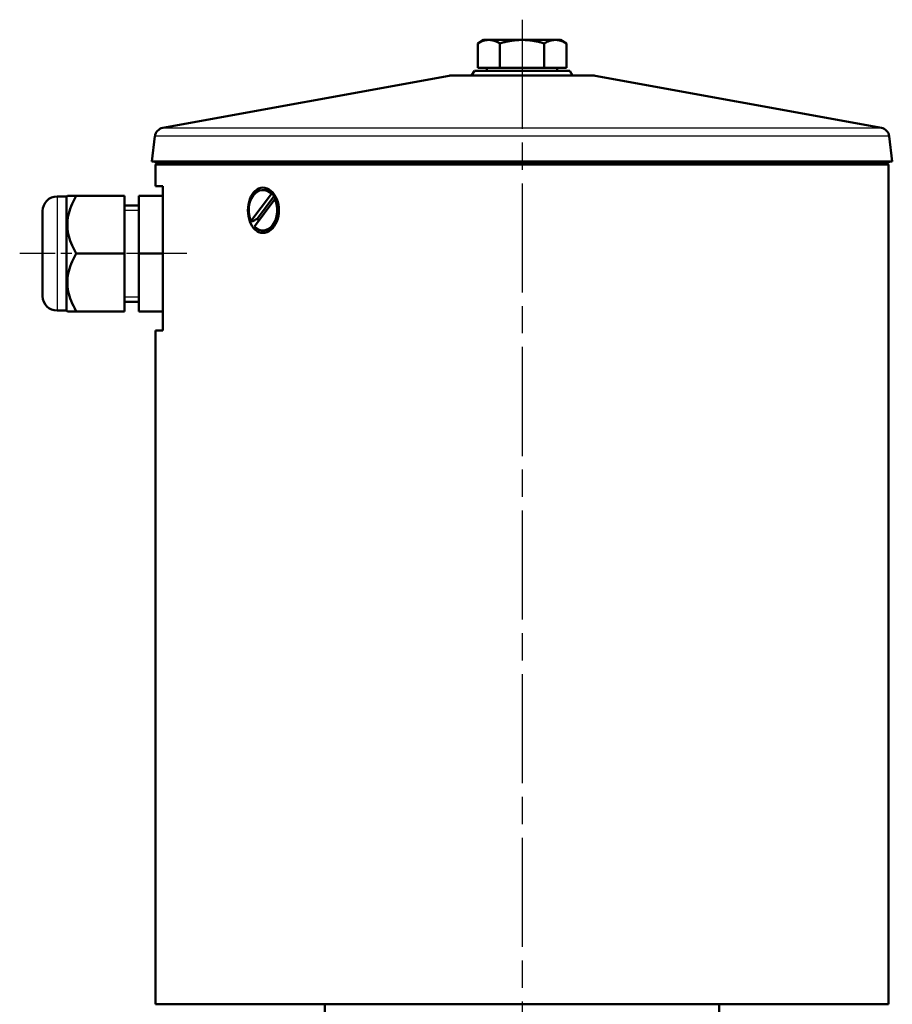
# Model space of a CAD drawing. Header units: millimetres. Extents: x 49 to 738, y 244 to 980.
# Tile 6 of 7: x 181 to 362, y 772 to 977. Entities that reach past the tile are written whole.
import ezdxf

# ---------------------------------------------------------------- set-up
doc = ezdxf.new("R2010")
doc.units = ezdxf.units.MM
doc.header["$LTSCALE"] = 4
doc.linetypes.add('CHAIN', pattern=[0.3543, 0.2362, -0.0295, 0.0591, -0.0295])
for name, color, linetype, lineweight in [('Gewinde(DIN)', 3, 'Continuous', 25), ('Mittellinie(DIN)', 4, 'CHAIN', 25), ('Sichtbare Kanten(DIN)', 7, 'Continuous', 50), ('Sichtbare tangentiale Kanten(DIN)', 3, 'Continuous', 25)]:
    doc.layers.add(name, color=color, linetype=linetype, lineweight=lineweight)

msp = doc.modelspace()

# ---------------------------------------------------------------- linework, layer by layer
at = {"layer": 'Gewinde(DIN)'}
for p, q in [((205.28, 937.14), (202.28, 937.14)), ((202.28, 919.18), (205.28, 919.18))]:
    msp.add_line(p, q, dxfattribs=at)
at = {"layer": 'Mittellinie(DIN)', "linetype": 'CHAIN', "ltscale": 23.990969}
msp.add_line((284.98, 976.76), (284.98, 612.64), dxfattribs=at)
at = {"layer": 'Mittellinie(DIN)', "linetype": 'CHAIN', "ltscale": 9.6583}
msp.add_line((215.28, 928.16), (180.52, 928.16), dxfattribs=at)
at = {"layer": 'Sichtbare Kanten(DIN)'}
for p, q in [((276.98, 972.56), (275.75, 971.85)), ((278.05, 972.56), (276.98, 972.56)), ((284.98, 972.56), (278.05, 972.56)), ((291.91, 972.56), (284.98, 972.56)), ((292.98, 972.56), (291.91, 972.56)), ((292.98, 972.56), (294.22, 971.85)), ((275.75, 966.76), (275.75, 971.85)), ((280.36, 966.76), (280.36, 971.85)), ((289.6, 966.76), (289.6, 971.85)), ((294.22, 966.76), (294.22, 971.85)), ((275.06, 966.16), (274.48, 965.16)), ((275.06, 966.16), (294.91, 966.16)), ((280.36, 966.76), (275.75, 966.76)), ((277.67, 966.76), (277.67, 966.16)), ((289.6, 966.76), (280.36, 966.76)), ((294.22, 966.76), (289.6, 966.76)), ((292.3, 966.76), (292.3, 966.16)), ((294.91, 966.16), (295.48, 965.16)), ((269.81, 965.13), (210.28, 954.28)), ((270.16, 965.16), (299.8, 965.16)), ((300.16, 965.13), (359.69, 954.28)), ((208.65, 952.56), (208, 947.29)), ((361.32, 952.56), (361.96, 947.29)), ((208, 947.29), (361.96, 947.29)), ((209, 947.16), (208, 947.29)), ((209.28, 947.16), (208.78, 946.66)), ((361.18, 946.66), (208.78, 946.66)), ((208.78, 942.16), (208.78, 946.66)), ((209, 947.16), (360.97, 947.16)), ((360.68, 947.16), (361.18, 946.66)), ((360.97, 947.16), (361.96, 947.29)), ((361.18, 772.16), (361.18, 946.66)), ((210.27, 942.16), (208.78, 942.16)), ((210.27, 942.16), (210.27, 912.16)), ((231.1, 941.36), (231.46, 941.36)), ((190.28, 940.02), (188.28, 940.02)), ((190.28, 940.02), (190.43, 940.16)), ((190.28, 940.02), (190.28, 916.31)), ((190.43, 940.16), (192.28, 940.16)), ((202.28, 940.16), (192.28, 940.16)), ((202.28, 928.16), (202.28, 940.16)), ((210.27, 940.16), (205.28, 940.16)), ((205.28, 940.16), (205.28, 928.16)), ((228.61, 934.87), (232.85, 940.56)), ((233.59, 939.46), (229.35, 933.77)), ((233.35, 939.99), (229.95, 935.43)), ((232.85, 940.56), (233.21, 940.56)), ((233.94, 939.46), (233.59, 939.46)), ((205.28, 938.16), (202.28, 938.16)), ((185.28, 919.31), (185.28, 937.02)), ((228.97, 934.87), (228.61, 934.87)), ((231.1, 932.96), (231.46, 932.96)), ((202.28, 928.16), (192.28, 928.16)), ((202.28, 916.16), (202.28, 928.16)), ((210.27, 928.16), (205.28, 928.16)), ((205.28, 928.16), (205.28, 916.16)), ((205.28, 918.16), (202.28, 918.16)), ((190.28, 916.31), (188.28, 916.31)), ((190.28, 916.31), (190.43, 916.16)), ((192.28, 916.16), (190.43, 916.16)), ((202.28, 916.16), (192.28, 916.16)), ((210.27, 916.16), (205.28, 916.16)), ((208.78, 912.16), (210.27, 912.16)), ((208.78, 772.16), (208.78, 912.16)), ((208.78, 772.16), (361.18, 772.16)), ((243.98, 770.16), (243.98, 772.16)), ((325.98, 770.16), (325.98, 772.16))]:
    msp.add_line(p, q, dxfattribs=at)
at = {"layer": 'Sichtbare Kanten(DIN)', "flags": 128}
for points in [[(278.05, 972.56), (277.96, 972.56), (277.87, 972.56), (277.78, 972.55), (277.69, 972.54), (277.59, 972.53), (277.5, 972.52), (277.41, 972.5), (277.32, 972.49), (277.22, 972.47), (277.13, 972.44), (277.04, 972.42), (276.94, 972.39), (276.85, 972.36), (276.75, 972.33), (276.66, 972.29), (276.56, 972.25), (276.46, 972.21), (276.36, 972.17), (276.26, 972.12), (276.16, 972.07), (276.06, 972.02), (275.96, 971.97), (275.85, 971.91), (275.75, 971.85)], [(280.36, 971.85), (280.26, 971.91), (280.15, 971.97), (280.05, 972.02), (279.95, 972.07), (279.85, 972.12), (279.75, 972.17), (279.65, 972.21), (279.55, 972.25), (279.45, 972.29), (279.36, 972.33), (279.26, 972.36), (279.17, 972.39), (279.07, 972.42), (278.98, 972.44), (278.89, 972.47), (278.79, 972.49), (278.7, 972.5), (278.61, 972.52), (278.52, 972.53), (278.42, 972.54), (278.33, 972.55), (278.24, 972.56), (278.15, 972.56), (278.05, 972.56)], [(284.98, 972.56), (284.8, 972.56), (284.61, 972.56), (284.43, 972.55), (284.24, 972.54), (284.06, 972.53), (283.88, 972.52), (283.69, 972.5), (283.51, 972.49), (283.32, 972.47), (283.13, 972.44), (282.95, 972.42), (282.76, 972.39), (282.57, 972.36), (282.38, 972.33), (282.19, 972.29), (281.99, 972.25), (281.8, 972.21), (281.6, 972.17), (281.4, 972.12), (281.2, 972.07), (280.99, 972.02), (280.79, 971.97), (280.58, 971.91), (280.36, 971.85)], [(289.6, 971.85), (289.39, 971.91), (289.18, 971.97), (288.97, 972.02), (288.77, 972.07), (288.57, 972.12), (288.37, 972.17), (288.17, 972.21), (287.97, 972.25), (287.78, 972.29), (287.59, 972.33), (287.4, 972.36), (287.21, 972.39), (287.02, 972.42), (286.83, 972.44), (286.65, 972.47), (286.46, 972.49), (286.28, 972.5), (286.09, 972.52), (285.91, 972.53), (285.72, 972.54), (285.54, 972.55), (285.35, 972.56), (285.17, 972.56), (284.98, 972.56)], [(291.91, 972.56), (291.82, 972.56), (291.73, 972.56), (291.63, 972.55), (291.54, 972.54), (291.45, 972.53), (291.36, 972.52), (291.27, 972.5), (291.17, 972.49), (291.08, 972.47), (290.99, 972.44), (290.89, 972.42), (290.8, 972.39), (290.7, 972.36), (290.61, 972.33), (290.51, 972.29), (290.42, 972.25), (290.32, 972.21), (290.22, 972.17), (290.12, 972.12), (290.02, 972.07), (289.92, 972.02), (289.81, 971.97), (289.71, 971.91), (289.6, 971.85)], [(294.22, 971.85), (294.11, 971.91), (294.01, 971.97), (293.91, 972.02), (293.8, 972.07), (293.7, 972.12), (293.6, 972.17), (293.5, 972.21), (293.41, 972.25), (293.31, 972.29), (293.21, 972.33), (293.12, 972.36), (293.02, 972.39), (292.93, 972.42), (292.84, 972.44), (292.74, 972.47), (292.65, 972.49), (292.56, 972.5), (292.46, 972.52), (292.37, 972.53), (292.28, 972.54), (292.19, 972.55), (292.1, 972.56), (292, 972.56), (291.91, 972.56)], [(231.1, 932.46), (230.69, 932.5), (230.27, 932.63), (229.87, 932.83), (229.49, 933.11), (229.15, 933.46), (228.85, 933.86), (228.6, 934.32), (228.38, 934.83), (228.2, 935.39), (228.07, 935.97), (228, 936.57), (227.97, 937.16), (228, 937.76), (228.07, 938.36), (228.2, 938.94), (228.38, 939.5), (228.6, 940.01), (228.85, 940.47), (229.15, 940.87), (229.49, 941.22), (229.87, 941.5), (230.27, 941.7), (230.69, 941.82), (231.1, 941.86)], [(231.1, 941.86), (231.52, 941.82), (231.95, 941.7), (232.36, 941.5), (232.76, 941.22), (233.12, 940.87), (233.45, 940.47), (233.73, 940.01), (233.97, 939.5), (234.17, 938.94), (234.31, 938.36), (234.4, 937.76), (234.42, 937.16), (234.4, 936.57), (234.31, 935.97), (234.17, 935.39), (233.97, 934.83), (233.73, 934.32), (233.45, 933.86), (233.12, 933.46), (232.76, 933.11), (232.36, 932.83), (231.95, 932.63), (231.52, 932.5), (231.1, 932.46)], [(192.28, 940.16), (191.97, 939.6), (191.69, 939.05), (191.44, 938.52), (191.22, 938), (191.03, 937.49), (190.87, 937), (190.73, 936.51), (190.62, 936.04), (190.53, 935.56), (190.47, 935.09), (190.44, 934.63), (190.43, 934.16), (190.44, 933.7), (190.47, 933.23), (190.53, 932.77), (190.62, 932.29), (190.73, 931.81), (190.87, 931.33), (191.03, 930.83), (191.22, 930.33), (191.44, 929.81), (191.69, 929.28), (191.97, 928.73), (192.28, 928.16)], [(233.21, 940.56), (233.21, 940.53), (233.22, 940.5), (233.23, 940.48), (233.23, 940.45), (233.24, 940.43), (233.25, 940.4), (233.25, 940.38), (233.26, 940.35), (233.27, 940.33), (233.27, 940.31), (233.28, 940.28), (233.29, 940.26), (233.29, 940.24), (233.3, 940.21), (233.3, 940.19), (233.31, 940.17), (233.32, 940.15), (233.32, 940.12), (233.33, 940.1), (233.33, 940.08), (233.34, 940.06), (233.34, 940.04), (233.35, 940.01), (233.35, 939.99)], [(229.95, 935.43), (229.92, 935.41), (229.88, 935.39), (229.84, 935.37), (229.8, 935.35), (229.76, 935.32), (229.73, 935.3), (229.69, 935.28), (229.65, 935.26), (229.61, 935.23), (229.57, 935.21), (229.53, 935.19), (229.49, 935.16), (229.45, 935.14), (229.4, 935.12), (229.36, 935.09), (229.32, 935.07), (229.28, 935.05), (229.23, 935.02), (229.19, 935), (229.15, 934.97), (229.1, 934.95), (229.06, 934.92), (229.01, 934.9), (228.97, 934.87)], [(192.28, 928.16), (191.97, 927.6), (191.69, 927.05), (191.44, 926.52), (191.22, 926), (191.03, 925.49), (190.87, 925), (190.73, 924.51), (190.62, 924.04), (190.53, 923.56), (190.47, 923.09), (190.44, 922.63), (190.43, 922.16), (190.44, 921.7), (190.47, 921.23), (190.53, 920.77), (190.62, 920.29), (190.73, 919.81), (190.87, 919.33), (191.03, 918.83), (191.22, 918.33), (191.44, 917.81), (191.69, 917.28), (191.97, 916.73), (192.28, 916.16)]]:
    msp.add_lwpolyline(points, dxfattribs=at)
at = {"layer": 'Sichtbare Kanten(DIN)'}
for centre, radius, start, end in [((270.16, 963.16), 2, 90, 100.3315), ((299.8, 963.16), 2, 79.6685, 90), ((210.64, 952.31), 2, 100.3315, 173), ((359.33, 952.31), 2, 7, 79.6685), ((188.28, 937.02), 3, 90, 180), ((188.28, 919.31), 3, 180, 270)]:
    msp.add_arc(centre, radius, start, end, dxfattribs=at)
for centre, major_axis, start_param, end_param in [((231.1, 937.16), (0, 4.2), 5.652024, 8.432128), ((231.46, 937.16), (0, 4.2), 5.652024, 6.283185), ((231.1, 937.16), (0, -4.2), 5.652024, 8.432128), ((231.46, 937.16), (0, -4.2), 0, 2.148943), ((232.02, 937.16), (0, -3.4), 2.311835, 2.553613), ((232.02, 937.16), (0, 3.4), 2.105762, 2.288631)]:
    msp.add_ellipse(centre, major_axis=major_axis, ratio=0.707107, start_param=start_param, end_param=end_param, dxfattribs=at)
at = {"layer": 'Sichtbare tangentiale Kanten(DIN)'}
for p, q in [((300.16, 965.13), (269.81, 965.13)), ((210.28, 954.28), (359.69, 954.28)), ((361.32, 952.56), (208.65, 952.56)), ((188.28, 940.02), (188.28, 916.31))]:
    msp.add_line(p, q, dxfattribs=at)

doc.saveas('drawing.dxf')
